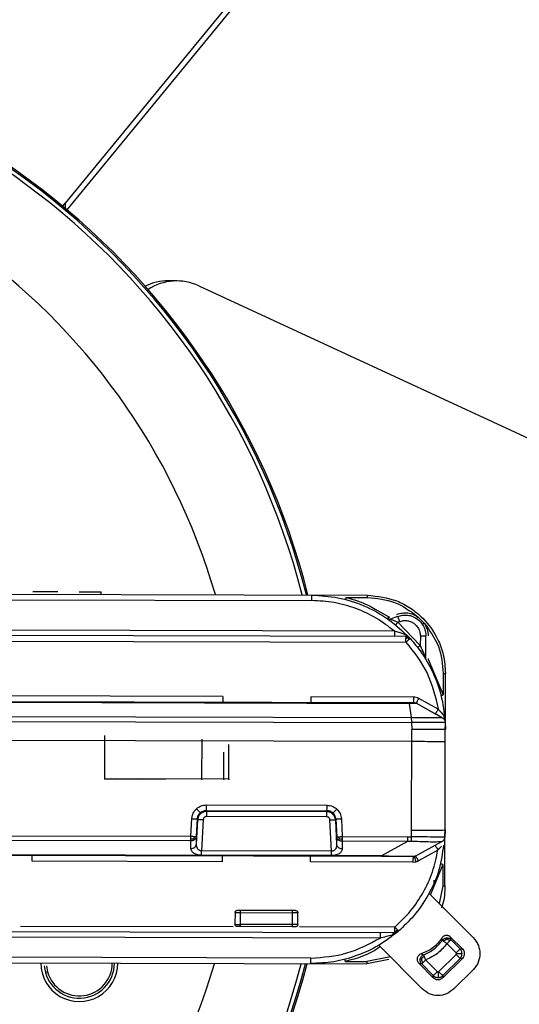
# Model space of a CAD drawing. Header units: millimetres. Extents: x -186 to 167, y -329 to -95.
# Tile 6 of 9: x -47 to -2, y -232 to -144. Entities that reach past the tile are written whole.
import ezdxf

# ---------------------------------------------------------------- set-up
doc = ezdxf.new("R2010")
doc.units = ezdxf.units.MM
doc.header["$PDSIZE"] = -1

msp = doc.modelspace()

# ---------------------------------------------------------------- linework, layer by layer
at = {"color": 7, "linetype": 'Continuous', "lineweight": 25}
for p, q in [((-15.606, -127.357), (-42.71, -160.386)), ((-15.608, -128.135), (-42.558, -160.976)), ((-42.943, -160.654), (-42.71, -160.386)), ((-42.71, -160.386), (-42.711, -160.848)), ((-32.697, -167.344), (-33.474, -167.342)), ((-30.731, -167.789), (1.936, -182.897)), ((-85.321, -195.327), (-15.615, -195.499)), ((-43.384, -195.19), (-45.631, -195.184)), ((-39.485, -195.45), (-39.484, -195.2)), ((-17.544, -195.69), (-15.616, -195.695)), ((-85.322, -195.822), (-20.617, -195.982)), ((-14.936, -196.754), (-13.724, -197.443)), ((-12.926, -197.394), (-13.56, -197.637)), ((-11.098, -197.428), (-10.531, -197.999)), ((-12.909, -197.923), (-12.747, -197.861)), ((-10.888, -199.997), (-12.909, -197.923)), ((-12.174, -199.207), (-97.159, -198.997)), ((-13.209, -198.709), (-95.627, -198.506)), ((-10.886, -199.143), (-10.888, -199.997)), ((-10.391, -201.168), (-10.386, -199.144)), ((-85.331, -199.522), (-12.175, -199.703)), ((-10.177, -201.224), (-8.837, -204.42)), ((-8.833, -202.512), (-8.837, -204.42)), ((-8.68, -221.516), (-8.633, -202.516)), ((-28.578, -204.571), (-92.811, -204.412)), ((-97.154, -204.897), (-11.908, -205.108)), ((-11.509, -204.613), (-20.698, -204.59)), ((-11.89, -205.179), (-11.709, -206.462)), ((-8.918, -206.469), (-11.269, -205.171)), ((-9.525, -206.134), (-11.269, -205.171)), ((-11.269, -205.171), (-11.269, -205.171)), ((-9.284, -205.7), (-11.028, -204.737)), ((-85.348, -206.281), (-11.709, -206.462)), ((-85.349, -206.71), (-11.665, -206.892)), ((-11.665, -206.892), (-11.645, -207.508)), ((-8.918, -206.469), (-8.918, -206.469)), ((-8.66, -206.881), (-8.645, -207.516)), ((-11.667, -216.535), (-11.645, -207.508)), ((-11.647, -208.608), (-85.353, -208.426)), ((-30.074, -214.768), (-19.253, -214.795)), ((-30.044, -214.855), (-30.074, -214.768)), ((-30.072, -214.274), (-19.252, -214.301)), ((-19.284, -214.882), (-30.044, -214.855)), ((-19.284, -214.882), (-19.253, -214.795)), ((-31.456, -217.079), (-31.37, -215.505)), ((-30.957, -217.102), (-30.872, -215.528)), ((-30.955, -217.776), (-30.843, -215.612)), ((-30.843, -215.612), (-30.872, -215.528)), ((-30.344, -215.596), (-30.489, -218.402)), ((-19.285, -215.336), (-30.045, -215.31)), ((-18.855, -218.431), (-18.987, -215.624)), ((-18.459, -215.559), (-18.488, -215.642)), ((-18.488, -215.642), (-18.387, -217.807)), ((-18.459, -215.559), (-18.381, -217.133)), ((-17.96, -215.538), (-17.882, -217.112)), ((-11.688, -217.121), (-11.667, -216.535)), ((-8.667, -216.516), (-8.686, -217.149)), ((-31.457, -217.504), (-85.375, -217.37)), ((-85.374, -216.946), (-31.456, -217.079)), ((-31.455, -218.178), (-31.457, -217.504)), ((-30.955, -217.776), (-30.957, -217.102)), ((-18.381, -217.133), (-18.387, -217.807)), ((-17.883, -217.537), (-17.889, -218.212)), ((-12.024, -217.552), (-17.883, -217.537)), ((-17.882, -217.112), (-12.023, -217.127)), ((-12.024, -217.552), (-14.37, -218.831)), ((-11.673, -217.553), (-12.024, -217.552)), ((-12.023, -217.127), (-11.688, -217.121)), ((-11.303, -218.848), (-8.945, -217.562)), ((-8.945, -217.562), (-8.951, -217.563)), ((-8.686, -217.149), (-8.686, -217.15)), ((-14.37, -218.831), (-85.378, -218.656)), ((-18.855, -218.431), (-30.489, -218.402)), ((-9.315, -218.328), (-11.064, -219.282)), ((-14.37, -218.902), (-97.188, -218.697)), ((-28.615, -219.362), (-45.675, -219.32)), ((-18.856, -218.817), (-30.49, -218.788)), ((-11.545, -219.404), (-20.735, -219.382)), ((-11.545, -219.404), (-11.298, -219.374)), ((-11.298, -219.374), (-11.064, -219.282)), ((-8.875, -219.61), (-9.988, -222.305)), ((-8.875, -219.61), (-8.88, -221.519)), ((-9.678, -221.022), (-9.68, -221.531)), ((-10.124, -222.168), (-6.128, -226.184)), ((-8.88, -221.519), (-9.198, -223.099)), ((-27.499, -223.919), (-27.502, -224.974)), ((-27.002, -224.975), (-26.999, -223.921)), ((-22.373, -223.732), (-26.999, -223.721)), ((-26.999, -223.921), (-22.373, -223.932)), ((-22.373, -223.932), (-22.376, -224.986)), ((-21.876, -224.988), (-21.873, -223.933)), ((-95.848, -225.501), (-13.169, -225.705)), ((-46.726, -225.126), (-27.652, -225.173)), ((-22.376, -224.986), (-27.002, -224.975)), ((-22.376, -225.186), (-27.002, -225.175)), ((-13.168, -225.209), (-21.726, -225.188)), ((-13.169, -225.56), (-13.022, -225.604)), ((-12.995, -225.674), (-13.169, -225.705)), ((-13.022, -225.604), (-12.938, -225.475)), ((-12.842, -225.584), (-12.995, -225.674)), ((-14.5, -226.197), (-93.939, -226.001)), ((-8.919, -226.402), (-8.953, -226.195)), ((-7.12, -227.171), (-8.177, -226.11)), ((-8.154, -226.336), (-8.177, -226.11)), ((-8.154, -226.336), (-7.324, -227.171)), ((-10.718, -230.751), (-14.609, -226.841)), ((-7.678, -227.523), (-8.509, -226.688)), ((-7.324, -227.171), (-7.12, -227.171)), ((-85.402, -228.326), (-15.697, -228.498)), ((-20.696, -227.99), (-85.401, -227.831)), ((-17.625, -228.297), (-15.696, -228.302)), ((-13.706, -228.119), (-15.697, -228.498)), ((-13.57, -227.884), (-15.696, -228.302)), ((-10.823, -227.622), (-10.586, -227.693)), ((-10.412, -228.162), (-9.371, -229.208)), ((-9.229, -229.208), (-7.678, -227.665)), ((-7.326, -228.019), (-8.877, -229.562)), ((-8.877, -229.766), (-7.122, -228.02)), ((-7.122, -228.02), (-7.326, -228.019)), ((-44.296, -229.225), (-44.489, -229.278)), ((-44.394, -228.672), (-44.296, -229.225)), ((-11.03, -228.452), (-9.725, -229.764)), ((-11.03, -228.452), (-10.766, -228.514)), ((-9.725, -229.56), (-10.766, -228.514)), ((-7.89, -230.758), (-6.135, -229.012)), ((-9.725, -229.764), (-9.725, -229.56)), ((-8.877, -229.562), (-8.877, -229.766))]:
    msp.add_line(p, q, dxfattribs=at)
at = {"color": 7, "linetype": 'Continuous'}
for p, q in [((-39.171, -211.94), (-39.161, -208.073)), ((-30.463, -211.962), (-30.454, -208.389)), ((-28.063, -211.968), (-28.055, -208.871)), ((-28.513, -211.967), (-28.507, -209.547)), ((-39.171, -211.94), (-33.701, -211.954)), ((-30.463, -211.962), (-38.198, -211.943)), ((-28.513, -211.967), (-36.248, -211.948)), ((-28.063, -211.968), (-35.798, -211.949))]:
    msp.add_line(p, q, dxfattribs=at)
at = {"color": 7, "linetype": 'Continuous', "lineweight": 25, "flags": 128}
msp.add_lwpolyline([(-85.345, -204.998), (-48.623, -205.088), (-11.89, -205.179)], dxfattribs=at)
at = {"color": 7, "linetype": 'Continuous', "lineweight": 25}
for centre, radius, start, end in [((-85.413, -211.826), 66.5, 14.25271, 171.20989), ((-85.413, -211.826), 66.367, 14.2712, 171.19244), ((-85.413, -211.826), 65.997, 14.36443, 171.14349), ((-85.413, -211.826), 58.5, 16.26381, 170.01611), ((-33.454, -172.1), 4.758, 90.24462, 116.1231), ((-32.715, -172.06), 4.709, 65.08466, 123.1987), ((-85.413, -211.826), 66.5, 188.50731, 345.47883), ((-85.413, -211.826), 66.367, 188.52475, 345.4352), ((-85.413, -211.826), 65.997, 188.5737, 345.35533), ((-85.413, -211.826), 58.5, 189.70109, 343.42682), ((-41.454, -228.435), 3.45, 179.8586, 359.8586), ((-41.454, -228.435), 3.15, 184.34244, 359.8586), ((-41.454, -228.435), 2.95, 195.52929, 0.09044)]:
    msp.add_arc(centre, radius, start, end, dxfattribs=at)
for points, knots in [([(-41.456, -195.195), (-41.375, -195.195), (-41.2, -195.195), (-40.78, -195.196), (-40.357, -195.197), (-40.007, -195.198), (-39.771, -195.199), (-39.592, -195.199), (-39.492, -195.2), (-39.492, -195.2), (-39.492, -195.2)], [0, 0, 0, 0, 0.142355, 0.307134, 0.512406, 0.620572, 0.721269, 0.82196, 0.920534, 1, 1, 1, 1]), ([(-20.615, -195.486), (-19.828, -195.533), (-18.227, -195.628), (-15.891, -196.387), (-13.66, -197.587), (-12.431, -198.769), (-11.807, -199.369)], [0, 0, 0, 0, 0.238613, 0.484819, 0.738615, 1, 1, 1, 1]), ([(-17.544, -195.69), (-17.551, -195.714), (-17.56, -195.751), (-17.572, -195.796), (-17.58, -195.826), (-17.587, -195.85), (-17.593, -195.874), (-17.594, -195.878), (-17.595, -195.88)], [0, 0, 0, 0, 0.239689, 0.36851, 0.5, 0.631491, 0.760311, 1, 1, 1, 1]), ([(-17.544, -195.69), (-16.862, -195.886), (-15.95, -196.148), (-15.14, -196.632), (-14.936, -196.754)], [0, 0, 0, 0, 0.748097, 1, 1, 1, 1]), ([(-15.616, -195.695), (-14.783, -195.776), (-13.118, -195.938), (-11.771, -196.931), (-11.098, -197.428)], [0, 0, 0, 0, 0.500077, 1, 1, 1, 1]), ([(-15.615, -195.499), (-14.723, -195.597), (-13.364, -195.746), (-11.74, -196.628), (-10.409, -197.708), (-9.39, -199.156), (-8.743, -200.884), (-8.671, -201.948), (-8.633, -202.516)], [0, 0, 0, 0, 0.242518, 0.369466, 0.499837, 0.709699, 0.844899, 1, 1, 1, 1]), ([(-13.209, -198.709), (-13.743, -198.301), (-14.812, -197.483), (-16.654, -196.642), (-18.602, -196.088), (-19.945, -196.017), (-20.617, -195.982)], [0, 0, 0, 0, 0.250029, 0.50008, 0.75002, 1, 1, 1, 1]), ([(-13.724, -197.443), (-13.738, -197.463), (-13.76, -197.495), (-13.786, -197.532), (-13.804, -197.558), (-13.819, -197.579), (-13.833, -197.599), (-13.836, -197.602), (-13.837, -197.604)], [0, 0, 0, 0, 0.239656, 0.368487, 0.499998, 0.631509, 0.760343, 1, 1, 1, 1]), ([(-13.724, -197.443), (-13.717, -197.447), (-13.703, -197.455), (-13.679, -197.46), (-13.655, -197.461), (-13.639, -197.456), (-13.631, -197.454)], [0, 0, 0, 0, 0.246181, 0.499918, 0.751055, 1, 1, 1, 1]), ([(-12.997, -197.211), (-12.837, -197.162), (-12.519, -197.065), (-12.019, -197.07), (-11.53, -197.178), (-11.243, -197.344), (-11.098, -197.428)], [0, 0, 0, 0, 0.252452, 0.49999, 0.748484, 1, 1, 1, 1]), ([(-11.21, -197.59), (-11.208, -197.588), (-11.206, -197.585), (-11.192, -197.565), (-11.177, -197.544), (-11.159, -197.518), (-11.133, -197.48), (-11.112, -197.448), (-11.098, -197.428)], [0, 0, 0, 0, 0.2396672, 0.3684987, 0.5000058, 0.6315114, 0.7603391, 1, 1, 1, 1]), ([(-13.56, -197.637), (-13.556, -197.638), (-13.55, -197.641), (-13.499, -197.661), (-13.427, -197.69), (-13.321, -197.734), (-13.147, -197.808), (-13, -197.88), (-12.909, -197.923)], [0, 0, 0, 0, 0.114405, 0.23775, 0.3529, 0.486093, 0.686044, 1, 1, 1, 1]), ([(-12.909, -197.923), (-12.933, -197.953), (-12.97, -197.998), (-13.014, -198.052), (-13.044, -198.089), (-13.068, -198.119), (-13.092, -198.148), (-13.096, -198.153), (-13.098, -198.156)], [0, 0, 0, 0, 0.2394568, 0.3683607, 0.5, 0.6316393, 0.7605432, 1, 1, 1, 1]), ([(-12.747, -197.861), (-12.647, -197.83), (-12.449, -197.768), (-12.12, -197.764), (-11.786, -197.835), (-11.471, -198), (-11.204, -198.236), (-11.019, -198.523), (-10.905, -198.832), (-10.892, -199.039), (-10.886, -199.143)], [0, 0, 0, 0, 0.1171828, 0.2344636, 0.3671285, 0.4999971, 0.6326623, 0.7655312, 0.8827167, 1, 1, 1, 1]), ([(-10.531, -197.999), (-10.552, -198.013), (-10.584, -198.034), (-10.623, -198.059), (-10.65, -198.076), (-10.671, -198.09), (-10.692, -198.103), (-10.696, -198.105), (-10.698, -198.106)], [0, 0, 0, 0, 0.239591, 0.368447, 0.500001, 0.631555, 0.76041, 1, 1, 1, 1]), ([(-10.531, -197.999), (-10.431, -198.178), (-10.231, -198.535), (-10.201, -198.944), (-10.186, -199.148)], [0, 0, 0, 0, 0.4999948, 1, 1, 1, 1]), ([(-10.531, -197.999), (-10.042, -198.673), (-9.062, -200.022), (-8.909, -201.682), (-8.833, -202.512)], [0, 0, 0, 0, 0.499922, 1, 1, 1, 1]), ([(-12.415, -198.961), (-12.541, -198.92), (-12.799, -198.838), (-13.071, -198.753), (-13.209, -198.709)], [0, 0, 0, 0, 0.489908, 1, 1, 1, 1]), ([(-11.807, -199.369), (-11.894, -199.282), (-12.069, -199.109), (-12.299, -199.01), (-12.415, -198.961)], [0, 0, 0, 0, 0.49927, 1, 1, 1, 1]), ([(-11.974, -199.25), (-11.975, -199.252), (-11.979, -199.258), (-11.997, -199.298), (-12.006, -199.318)], [0, 0, 0, 0, 0.499442, 1, 1, 1, 1]), ([(-12.175, -199.352), (-12.145, -199.343), (-12.086, -199.325), (-12.033, -199.32), (-12.006, -199.318)], [0, 0, 0, 0, 0.501435, 1, 1, 1, 1]), ([(-11.916, -199.465), (-11.935, -199.483), (-11.972, -199.517), (-12.039, -199.577), (-12.107, -199.64), (-12.153, -199.682), (-12.175, -199.703)], [0, 0, 0, 0, 0.262612, 0.519814, 0.766834, 1, 1, 1, 1]), ([(-12.175, -199.703), (-11.471, -200.596), (-10.064, -202.381), (-9.544, -204.594), (-9.284, -205.7)], [0, 0, 0, 0, 0.500356, 1, 1, 1, 1]), ([(-12.006, -199.318), (-11.99, -199.338), (-11.956, -199.38), (-11.93, -199.437), (-11.916, -199.465)], [0, 0, 0, 0, 0.484966, 1, 1, 1, 1]), ([(-11.916, -199.465), (-11.899, -199.45), (-11.866, -199.42), (-11.832, -199.39), (-11.811, -199.372), (-11.808, -199.37), (-11.807, -199.369)], [0, 0, 0, 0, 0.262617, 0.51982, 0.766839, 1, 1, 1, 1]), ([(-11.807, -199.369), (-11.452, -199.788), (-10.679, -200.7), (-9.723, -202.39), (-8.926, -204.478), (-8.752, -206.049), (-8.66, -206.881)], [0, 0, 0, 0, 0.198388, 0.431207, 0.698423, 1, 1, 1, 1]), ([(-10.888, -199.997), (-10.918, -200.02), (-10.964, -200.055), (-11.02, -200.097), (-11.058, -200.127), (-11.088, -200.15), (-11.118, -200.173), (-11.123, -200.177), (-11.126, -200.179)], [0, 0, 0, 0, 0.239457, 0.368361, 0.5, 0.631639, 0.760543, 1, 1, 1, 1]), ([(-10.391, -201.168), (-10.392, -201.166), (-10.394, -201.161), (-10.415, -201.104), (-10.476, -200.945), (-10.617, -200.592), (-10.763, -200.262), (-10.869, -200.037), (-10.884, -200.006), (-10.888, -199.997), (-10.888, -199.997)], [0, 0, 0, 0, 0.045333, 0.09675, 0.230161, 0.482476, 0.929981, 0.979978, 0.997805, 1, 1, 1, 1]), ([(-10.191, -201.172), (-10.191, -201.181), (-10.189, -201.2), (-10.181, -201.216), (-10.177, -201.224)], [0, 0, 0, 0, 0.500004, 1, 1, 1, 1]), ([(-9.031, -204.467), (-9.028, -204.467), (-9.024, -204.467), (-9, -204.461), (-8.975, -204.455), (-8.944, -204.448), (-8.899, -204.436), (-8.862, -204.427), (-8.837, -204.42)], [0, 0, 0, 0, 0.239518, 0.3684, 0.5, 0.6316, 0.760482, 1, 1, 1, 1]), ([(-11.908, -205.108), (-11.906, -205.111), (-11.901, -205.117), (-11.894, -205.158), (-11.89, -205.179)], [0, 0, 0, 0, 0.49991, 1, 1, 1, 1]), ([(-11.908, -205.108), (-11.857, -205.108), (-11.756, -205.108), (-11.647, -205.108), (-11.578, -205.109), (-11.54, -205.109), (-11.514, -205.109), (-11.511, -205.109), (-11.51, -205.109)], [0, 0, 0, 0, 0.262401, 0.51431, 0.636976, 0.759486, 0.879885, 1, 1, 1, 1]), ([(-11.89, -205.179), (-11.815, -205.178), (-11.662, -205.175), (-11.458, -205.173), (-11.334, -205.172), (-11.278, -205.171), (-11.272, -205.171), (-11.269, -205.171)], [0, 0, 0, 0, 0.239766, 0.485032, 0.738538, 0.868845, 1, 1, 1, 1]), ([(-11.51, -205.109), (-11.468, -205.111), (-11.384, -205.117), (-11.307, -205.153), (-11.269, -205.171)], [0, 0, 0, 0, 0.5, 1, 1, 1, 1]), ([(-11.028, -204.737), (-11.104, -204.701), (-11.256, -204.629), (-11.425, -204.618), (-11.509, -204.613)], [0, 0, 0, 0, 0.500113, 1, 1, 1, 1]), ([(-11.028, -204.737), (-11.058, -204.792), (-11.105, -204.876), (-11.161, -204.977), (-11.199, -205.047), (-11.23, -205.103), (-11.261, -205.157), (-11.266, -205.165), (-11.269, -205.171)], [0, 0, 0, 0, 0.2395623, 0.3684284, 0.5, 0.6315717, 0.7604377, 1, 1, 1, 1]), ([(-9.525, -206.134), (-9.522, -206.128), (-9.517, -206.119), (-9.486, -206.065), (-9.455, -206.009), (-9.417, -205.94), (-9.361, -205.839), (-9.314, -205.755), (-9.284, -205.7)], [0, 0, 0, 0, 0.23957, 0.368441, 0.500015, 0.631584, 0.760446, 1, 1, 1, 1]), ([(-8.918, -206.469), (-9.016, -206.415), (-9.209, -206.308), (-9.421, -206.191), (-9.525, -206.134)], [0, 0, 0, 0, 0.506246, 1, 1, 1, 1]), ([(-9.284, -205.7), (-9.227, -205.764), (-9.114, -205.89), (-9.006, -206.009), (-8.952, -206.068)], [0, 0, 0, 0, 0.506385, 1, 1, 1, 1]), ([(-8.952, -206.068), (-8.907, -206.128), (-8.817, -206.248), (-8.727, -206.459), (-8.706, -206.609), (-8.696, -206.688)], [0, 0, 0, 0, 0.3241145, 0.6477843, 1, 1, 1, 1]), ([(-11.709, -206.462), (-11.707, -206.487), (-11.705, -206.537), (-11.687, -206.642), (-11.669, -206.763), (-11.666, -206.849), (-11.665, -206.892)], [0, 0, 0, 0, 0.245391, 0.499958, 0.754562, 1, 1, 1, 1]), ([(-8.918, -206.469), (-8.96, -206.469), (-9.043, -206.469), (-9.68, -206.469), (-10.441, -206.469), (-11.144, -206.466), (-11.517, -206.464), (-11.709, -206.462)], [0, 0, 0, 0, 0.247663, 0.495355, 0.74313, 0.867654, 1, 1, 1, 1]), ([(-8.66, -206.881), (-8.706, -206.881), (-8.797, -206.882), (-9.498, -206.885), (-10.492, -206.89), (-11.276, -206.891), (-11.665, -206.892)], [0, 0, 0, 0, 0.250992, 0.501924, 0.752788, 1, 1, 1, 1]), ([(-8.918, -206.469), (-8.883, -206.491), (-8.812, -206.538), (-8.731, -206.639), (-8.676, -206.755), (-8.665, -206.84), (-8.66, -206.881)], [0, 0, 0, 0, 0.245923, 0.5, 0.754077, 1, 1, 1, 1]), ([(-31.37, -215.505), (-31.344, -215.337), (-31.292, -214.999), (-31.065, -214.744), (-30.951, -214.616)], [0, 0, 0, 0, 0.499473, 1, 1, 1, 1]), ([(-30.951, -214.616), (-30.821, -214.517), (-30.56, -214.321), (-30.235, -214.29), (-30.072, -214.274)], [0, 0, 0, 0, 0.4998194, 1, 1, 1, 1]), ([(-30.951, -214.616), (-30.911, -214.659), (-30.828, -214.75), (-30.718, -214.868), (-30.639, -214.954), (-30.622, -214.97), (-30.614, -214.978)], [0, 0, 0, 0, 0.241248, 0.5, 0.758752, 1, 1, 1, 1]), ([(-30.872, -215.528), (-30.865, -215.471), (-30.852, -215.361), (-30.778, -215.164), (-30.678, -215.051), (-30.614, -214.978)], [0, 0, 0, 0, 0.277804, 0.537328, 1, 1, 1, 1]), ([(-30.044, -214.855), (-30.144, -214.866), (-30.346, -214.888), (-30.6, -215.056), (-30.748, -215.256), (-30.823, -215.445), (-30.836, -215.555), (-30.843, -215.612)], [0, 0, 0, 0, 0.246817, 0.500484, 0.726699, 0.85757, 1, 1, 1, 1]), ([(-30.614, -214.978), (-30.534, -214.917), (-30.374, -214.796), (-30.173, -214.777), (-30.074, -214.768)], [0, 0, 0, 0, 0.502226, 1, 1, 1, 1]), ([(-18.488, -215.642), (-18.495, -215.585), (-18.507, -215.475), (-18.581, -215.286), (-18.729, -215.085), (-18.981, -214.916), (-19.184, -214.893), (-19.284, -214.882)], [0, 0, 0, 0, 0.142427, 0.273297, 0.499516, 0.753165, 1, 1, 1, 1]), ([(-18.713, -215.008), (-18.794, -214.946), (-18.953, -214.824), (-19.154, -214.805), (-19.253, -214.795)], [0, 0, 0, 0, 0.502527, 1, 1, 1, 1]), ([(-19.252, -214.301), (-19.089, -214.317), (-18.764, -214.35), (-18.505, -214.548), (-18.375, -214.647)], [0, 0, 0, 0, 0.500206, 1, 1, 1, 1]), ([(-18.713, -215.008), (-18.706, -215), (-18.689, -214.983), (-18.609, -214.898), (-18.499, -214.781), (-18.415, -214.69), (-18.375, -214.647)], [0, 0, 0, 0, 0.241248, 0.5, 0.758752, 1, 1, 1, 1]), ([(-18.459, -215.559), (-18.465, -215.502), (-18.478, -215.391), (-18.551, -215.194), (-18.65, -215.081), (-18.713, -215.008)], [0, 0, 0, 0, 0.278007, 0.537598, 1, 1, 1, 1]), ([(-18.375, -214.647), (-18.262, -214.775), (-18.036, -215.032), (-17.985, -215.369), (-17.96, -215.538)], [0, 0, 0, 0, 0.500526, 1, 1, 1, 1]), ([(-30.045, -215.31), (-30.083, -215.313), (-30.159, -215.321), (-30.256, -215.388), (-30.325, -215.482), (-30.338, -215.558), (-30.344, -215.596)], [0, 0, 0, 0, 0.247907, 0.4994045, 0.7493545, 1, 1, 1, 1]), ([(-18.987, -215.624), (-18.993, -215.586), (-19.004, -215.51), (-19.074, -215.416), (-19.17, -215.349), (-19.246, -215.341), (-19.285, -215.336)], [0, 0, 0, 0, 0.2497317, 0.5010561, 0.7486834, 1, 1, 1, 1]), ([(-31.457, -217.323), (-31.41, -217.323), (-31.319, -217.322), (-31.238, -217.302), (-31.198, -217.292)], [0, 0, 0, 0, 0.510837, 1, 1, 1, 1]), ([(-31.198, -217.292), (-31.18, -217.263), (-31.141, -217.201), (-31.12, -217.132), (-31.11, -217.096)], [0, 0, 0, 0, 0.4847408, 1, 1, 1, 1]), ([(-31.115, -217.387), (-31.125, -217.374), (-31.143, -217.349), (-31.18, -217.311), (-31.198, -217.292)], [0, 0, 0, 0, 0.514816, 1, 1, 1, 1]), ([(-30.489, -218.402), (-30.527, -218.4), (-30.607, -218.397), (-30.709, -218.347), (-30.794, -218.276), (-30.88, -218.159), (-30.946, -217.989), (-30.952, -217.848), (-30.955, -217.776)], [0, 0, 0, 0, 0.108966, 0.227181, 0.340126, 0.47277, 0.732796, 1, 1, 1, 1]), ([(-18.229, -217.128), (-18.218, -217.164), (-18.198, -217.233), (-18.159, -217.295), (-18.141, -217.325)], [0, 0, 0, 0, 0.515259, 1, 1, 1, 1]), ([(-18.141, -217.325), (-18.159, -217.343), (-18.196, -217.381), (-18.215, -217.406), (-18.225, -217.419)], [0, 0, 0, 0, 0.485184, 1, 1, 1, 1]), ([(-17.882, -217.356), (-17.929, -217.356), (-18.021, -217.354), (-18.101, -217.334), (-18.141, -217.325)], [0, 0, 0, 0, 0.510837, 1, 1, 1, 1]), ([(-8.686, -217.149), (-8.731, -217.151), (-8.822, -217.156), (-9.516, -217.173), (-10.505, -217.13), (-11.292, -217.124), (-11.688, -217.121)], [0, 0, 0, 0, 0.250786, 0.499519, 0.748509, 1, 1, 1, 1]), ([(-11.673, -217.553), (-11.674, -217.53), (-11.675, -217.481), (-11.679, -217.375), (-11.683, -217.252), (-11.686, -217.164), (-11.688, -217.121)], [0, 0, 0, 0, 0.245606, 0.5, 0.754394, 1, 1, 1, 1]), ([(-8.951, -217.563), (-9.005, -217.572), (-9.112, -217.589), (-9.747, -217.614), (-10.623, -217.571), (-11.324, -217.559), (-11.673, -217.553)], [0, 0, 0, 0, 0.249109, 0.500458, 0.751531, 1, 1, 1, 1]), ([(-8.951, -217.563), (-8.915, -217.541), (-8.842, -217.495), (-8.76, -217.394), (-8.702, -217.276), (-8.691, -217.191), (-8.686, -217.149)], [0, 0, 0, 0, 0.245819, 0.5, 0.754181, 1, 1, 1, 1]), ([(-30.49, -218.788), (-30.566, -218.785), (-30.72, -218.778), (-30.926, -218.728), (-31.101, -218.657), (-31.278, -218.546), (-31.424, -218.383), (-31.445, -218.246), (-31.455, -218.178)], [0, 0, 0, 0, 0.134704, 0.272281, 0.396354, 0.526418, 0.766259, 1, 1, 1, 1]), ([(-17.889, -218.212), (-17.899, -218.279), (-17.92, -218.416), (-18.067, -218.577), (-18.243, -218.688), (-18.418, -218.758), (-18.625, -218.808), (-18.78, -218.814), (-18.856, -218.817)], [0, 0, 0, 0, 0.233263, 0.472539, 0.601993, 0.726693, 0.864497, 1, 1, 1, 1]), ([(-18.387, -217.807), (-18.39, -217.879), (-18.396, -218.019), (-18.463, -218.189), (-18.55, -218.305), (-18.634, -218.376), (-18.737, -218.426), (-18.817, -218.429), (-18.855, -218.431)], [0, 0, 0, 0, 0.26667, 0.526161, 0.658858, 0.771925, 0.890625, 1, 1, 1, 1]), ([(-13.168, -225.209), (-12.681, -224.746), (-11.708, -223.82), (-10.589, -222.134), (-9.737, -220.3), (-9.456, -218.985), (-9.315, -218.328)], [0, 0, 0, 0, 0.250008, 0.499925, 0.749957, 1, 1, 1, 1]), ([(-8.815, -217.874), (-8.91, -218.596), (-9.119, -220.173), (-10.105, -222.32), (-11.367, -224.192), (-12.377, -225.145), (-12.842, -225.584)], [0, 0, 0, 0, 0.24413, 0.533458, 0.785431, 1, 1, 1, 1]), ([(-9.315, -218.328), (-9.258, -218.265), (-9.145, -218.14), (-9.036, -218.021), (-8.982, -217.962)], [0, 0, 0, 0, 0.506366, 1, 1, 1, 1]), ([(-14.37, -218.831), (-13.945, -218.841), (-13.157, -218.86), (-12.285, -218.871), (-11.802, -218.872), (-11.419, -218.867), (-11.35, -218.855), (-11.303, -218.848)], [0, 0, 0, 0, 0.2692277, 0.4988786, 0.6147691, 0.7341958, 1, 1, 1, 1]), ([(-11.544, -218.909), (-11.569, -218.909), (-11.608, -218.908), (-11.934, -218.908), (-12.29, -218.907), (-12.744, -218.906), (-13.435, -218.904), (-13.998, -218.903), (-14.37, -218.902)], [0, 0, 0, 0, 0.250328, 0.376731, 0.498928, 0.619294, 0.748282, 1, 1, 1, 1]), ([(-11.42, -218.893), (-11.418, -218.9), (-11.416, -218.91), (-11.4, -218.969), (-11.385, -219.031), (-11.365, -219.108), (-11.337, -219.22), (-11.313, -219.313), (-11.298, -219.374)], [0, 0, 0, 0, 0.239572, 0.368441, 0.500013, 0.631583, 0.760447, 1, 1, 1, 1]), ([(-8.875, -219.61), (-8.899, -219.604), (-8.937, -219.594), (-8.981, -219.582), (-9.012, -219.575), (-9.037, -219.569), (-9.061, -219.563), (-9.066, -219.563), (-9.068, -219.562)], [0, 0, 0, 0, 0.239518, 0.3684, 0.5, 0.6316, 0.760482, 1, 1, 1, 1]), ([(-8.68, -221.516), (-8.697, -222.091), (-8.719, -222.777), (-8.964, -223.408), (-9.004, -223.511)], [0, 0, 0, 0, 0.837735, 1, 1, 1, 1]), ([(-26.999, -223.721), (-27.038, -223.72), (-27.117, -223.72), (-27.2, -223.72), (-27.251, -223.72), (-27.288, -223.72), (-27.295, -223.72), (-27.299, -223.72)], [0, 0, 0, 0, 0.249018, 0.499645, 0.628514, 0.760387, 1, 1, 1, 1]), ([(-22.073, -223.733), (-22.077, -223.733), (-22.085, -223.733), (-22.145, -223.733), (-22.206, -223.732), (-22.276, -223.732), (-22.335, -223.732), (-22.373, -223.732)], [0, 0, 0, 0, 0.2490182, 0.4996445, 0.6285137, 0.7603868, 1, 1, 1, 1]), ([(-27.002, -225.175), (-27.041, -225.175), (-27.12, -225.175), (-27.204, -225.174), (-27.254, -225.174), (-27.292, -225.174), (-27.298, -225.174), (-27.302, -225.174)], [0, 0, 0, 0, 0.248289, 0.4995892, 0.6270295, 0.7603564, 1, 1, 1, 1]), ([(-22.076, -225.187), (-22.08, -225.187), (-22.089, -225.187), (-22.148, -225.187), (-22.21, -225.187), (-22.28, -225.187), (-22.338, -225.186), (-22.376, -225.186)], [0, 0, 0, 0, 0.248289, 0.499589, 0.627029, 0.760356, 1, 1, 1, 1]), ([(-12.842, -225.584), (-13.426, -226.035), (-14.582, -226.927), (-16.564, -227.822), (-18.613, -228.388), (-20.008, -228.454), (-20.697, -228.486)], [0, 0, 0, 0, 0.258344, 0.511125, 0.758344, 1, 1, 1, 1]), ([(-13.406, -225.897), (-13.303, -225.86), (-13.097, -225.785), (-12.927, -225.651), (-12.842, -225.584)], [0, 0, 0, 0, 0.500647, 1, 1, 1, 1]), ([(-13.169, -225.705), (-13.192, -225.707), (-13.237, -225.712), (-13.302, -225.752), (-13.36, -225.812), (-13.391, -225.869), (-13.406, -225.897)], [0, 0, 0, 0, 0.246736, 0.5, 0.753264, 1, 1, 1, 1]), ([(-12.938, -225.475), (-12.955, -225.456), (-12.988, -225.417), (-13.047, -225.35), (-13.108, -225.28), (-13.148, -225.232), (-13.168, -225.209)], [0, 0, 0, 0, 0.262604, 0.519801, 0.766823, 1, 1, 1, 1]), ([(-12.995, -225.674), (-12.996, -225.671), (-12.999, -225.665), (-13.015, -225.625), (-13.022, -225.604)], [0, 0, 0, 0, 0.4994467, 1, 1, 1, 1]), ([(-12.842, -225.584), (-12.843, -225.583), (-12.846, -225.58), (-12.864, -225.56), (-12.894, -225.526), (-12.923, -225.492), (-12.938, -225.475)], [0, 0, 0, 0, 0.233176, 0.480197, 0.737395, 1, 1, 1, 1]), ([(-20.696, -227.99), (-19.599, -227.913), (-17.405, -227.759), (-15.469, -226.718), (-14.5, -226.197)], [0, 0, 0, 0, 0.499985, 1, 1, 1, 1]), ([(-14.5, -226.197), (-14.309, -226.146), (-13.935, -226.046), (-13.579, -225.946), (-13.406, -225.897)], [0, 0, 0, 0, 0.511753, 1, 1, 1, 1]), ([(-8.177, -226.11), (-8.206, -226.083), (-8.266, -226.031), (-8.373, -225.984), (-8.48, -225.961), (-8.585, -225.962), (-8.689, -225.984), (-8.789, -226.03), (-8.882, -226.098), (-8.93, -226.162), (-8.953, -226.195)], [0, 0, 0, 0, 0.132966, 0.266242, 0.382818, 0.499991, 0.616541, 0.733715, 0.86671, 1, 1, 1, 1]), ([(-8.919, -226.402), (-8.898, -226.376), (-8.855, -226.322), (-8.769, -226.257), (-8.666, -226.208), (-8.59, -226.197), (-8.552, -226.191)], [0, 0, 0, 0, 0.228972, 0.475064, 0.734051, 1, 1, 1, 1]), ([(-8.919, -226.402), (-8.917, -226.404), (-8.913, -226.406), (-8.888, -226.424), (-8.85, -226.45), (-8.814, -226.475), (-8.796, -226.488)], [0, 0, 0, 0, 0.25, 0.5, 0.75, 1, 1, 1, 1]), ([(-8.796, -226.488), (-8.76, -226.447), (-8.686, -226.364), (-8.591, -226.319), (-8.543, -226.296)], [0, 0, 0, 0, 0.492075, 1, 1, 1, 1]), ([(-8.796, -226.488), (-8.776, -226.502), (-8.736, -226.53), (-8.665, -226.579), (-8.588, -226.633), (-8.535, -226.67), (-8.509, -226.688)], [0, 0, 0, 0, 0.25, 0.5, 0.7500002, 1, 1, 1, 1]), ([(-8.552, -226.191), (-8.513, -226.19), (-8.436, -226.188), (-8.327, -226.219), (-8.231, -226.267), (-8.179, -226.314), (-8.154, -226.336)], [0, 0, 0, 0, 0.265956, 0.524944, 0.771033, 1, 1, 1, 1]), ([(-8.543, -226.296), (-8.546, -226.266), (-8.551, -226.206), (-8.552, -226.196), (-8.552, -226.191)], [0, 0, 0, 0, 0.492412, 1, 1, 1, 1]), ([(-8.26, -226.441), (-8.303, -226.407), (-8.39, -226.338), (-8.491, -226.31), (-8.543, -226.296)], [0, 0, 0, 0, 0.492071, 1, 1, 1, 1]), ([(-6.128, -226.184), (-6.038, -226.286), (-5.86, -226.488), (-5.614, -226.957), (-5.573, -227.345), (-5.545, -227.599)], [0, 0, 0, 0, 0.2608292, 0.5148071, 1, 1, 1, 1]), ([(-14.481, -226.969), (-14.533, -227.01), (-15.436, -227.706), (-16.563, -228.01), (-17.625, -228.297)], [0, 0, 0, 0, 0.057619, 1, 1, 1, 1]), ([(-8.509, -226.688), (-8.77, -227.006), (-9.292, -227.643), (-10.038, -227.989), (-10.412, -228.162)], [0, 0, 0, 0, 0.5, 1, 1, 1, 1]), ([(-7.12, -227.171), (-7.073, -227.23), (-6.999, -227.322), (-6.954, -227.474), (-6.941, -227.596), (-6.954, -227.718), (-7.001, -227.87), (-7.075, -227.961), (-7.122, -228.02)], [0, 0, 0, 0, 0.239457, 0.37028, 0.5, 0.630824, 0.760543, 1, 1, 1, 1]), ([(-17.675, -228.107), (-17.674, -228.109), (-17.673, -228.113), (-17.666, -228.137), (-17.66, -228.161), (-17.652, -228.192), (-17.641, -228.236), (-17.631, -228.273), (-17.625, -228.297)], [0, 0, 0, 0, 0.2396889, 0.3685096, 0.5, 0.6314904, 0.7603112, 1, 1, 1, 1]), ([(-10.823, -227.622), (-10.867, -227.64), (-10.954, -227.675), (-11.054, -227.765), (-11.124, -227.867), (-11.165, -227.977), (-11.181, -228.093), (-11.167, -228.217), (-11.121, -228.344), (-11.061, -228.416), (-11.03, -228.452)], [0, 0, 0, 0, 0.138314, 0.27312, 0.386292, 0.500001, 0.613137, 0.726846, 0.861662, 1, 1, 1, 1]), ([(-10.766, -228.514), (-10.79, -228.486), (-10.841, -228.428), (-10.892, -228.316), (-10.918, -228.188), (-10.906, -228.1), (-10.9, -228.055)], [0, 0, 0, 0, 0.222516, 0.467019, 0.728738, 1, 1, 1, 1]), ([(-10.9, -228.055), (-10.886, -228.011), (-10.861, -227.926), (-10.783, -227.82), (-10.691, -227.74), (-10.62, -227.708), (-10.586, -227.693)], [0, 0, 0, 0, 0.271253, 0.532971, 0.777477, 1, 1, 1, 1]), ([(-10.9, -228.055), (-10.898, -228.055), (-10.894, -228.056), (-10.862, -228.063), (-10.816, -228.073), (-10.785, -228.08)], [0, 0, 0, 0, 0.271043, 0.506491, 1, 1, 1, 1]), ([(-10.785, -228.08), (-10.752, -228.029), (-10.704, -227.956), (-10.61, -227.878), (-10.56, -227.848), (-10.534, -227.833)], [0, 0, 0, 0, 0.5161174, 0.7487705, 1, 1, 1, 1]), ([(-10.785, -228.08), (-10.776, -228.14), (-10.763, -228.227), (-10.71, -228.337), (-10.677, -228.384), (-10.66, -228.409)], [0, 0, 0, 0, 0.516123, 0.748776, 1, 1, 1, 1]), ([(-10.534, -227.833), (-10.541, -227.813), (-10.557, -227.772), (-10.573, -227.729), (-10.583, -227.7), (-10.585, -227.695), (-10.586, -227.693)], [0, 0, 0, 0, 0.25, 0.5, 0.75, 1, 1, 1, 1]), ([(-10.412, -228.162), (-10.423, -228.131), (-10.445, -228.071), (-10.478, -227.983), (-10.508, -227.902), (-10.525, -227.856), (-10.534, -227.833)], [0, 0, 0, 0, 0.25, 0.5, 0.75, 1, 1, 1, 1]), ([(-7.649, -227.594), (-7.649, -227.588), (-7.65, -227.574), (-7.657, -227.549), (-7.67, -227.534), (-7.678, -227.523)], [0, 0, 0, 0, 0.253754, 0.498428, 1, 1, 1, 1]), ([(-7.678, -227.665), (-7.67, -227.655), (-7.653, -227.634), (-7.65, -227.608), (-7.649, -227.594)], [0, 0, 0, 0, 0.497133, 1, 1, 1, 1]), ([(-7.649, -227.594), (-7.587, -227.594), (-7.492, -227.595), (-7.377, -227.595), (-7.297, -227.595), (-7.233, -227.595), (-7.169, -227.595), (-7.157, -227.595), (-7.149, -227.595)], [0, 0, 0, 0, 0.2397772, 0.3685484, 0.4999617, 0.6313805, 0.7601678, 1, 1, 1, 1]), ([(-5.545, -227.599), (-5.574, -227.854), (-5.618, -228.241), (-5.866, -228.709), (-6.044, -228.91), (-6.135, -229.012)], [0, 0, 0, 0, 0.485193, 0.739171, 1, 1, 1, 1]), ([(-9.371, -229.208), (-9.366, -229.212), (-9.356, -229.221), (-9.333, -229.234), (-9.313, -229.236), (-9.3, -229.237)], [0, 0, 0, 0, 0.250376, 0.493931, 1, 1, 1, 1]), ([(-9.3, -229.237), (-9.3, -229.299), (-9.3, -229.394), (-9.301, -229.509), (-9.301, -229.589), (-9.301, -229.653), (-9.301, -229.717), (-9.301, -229.729), (-9.301, -229.737)], [0, 0, 0, 0, 0.239777, 0.368548, 0.499962, 0.631381, 0.760168, 1, 1, 1, 1]), ([(-9.3, -229.237), (-9.293, -229.237), (-9.281, -229.237), (-9.255, -229.23), (-9.24, -229.217), (-9.229, -229.208)], [0, 0, 0, 0, 0.246559, 0.488121, 1, 1, 1, 1]), ([(-8.877, -229.766), (-8.936, -229.813), (-9.028, -229.887), (-9.18, -229.932), (-9.302, -229.945), (-9.424, -229.932), (-9.576, -229.885), (-9.667, -229.811), (-9.725, -229.764)], [0, 0, 0, 0, 0.2394573, 0.3702802, 0.5000003, 0.6308237, 0.7605427, 1, 1, 1, 1]), ([(-7.89, -230.758), (-8.097, -230.922), (-8.511, -231.249), (-9.305, -231.387), (-10.099, -231.245), (-10.512, -230.916), (-10.718, -230.751)], [0, 0, 0, 0, 0.2500096, 0.5, 0.7499904, 1, 1, 1, 1])]:
    msp.add_open_spline(points, degree=3, knots=knots, dxfattribs=at)
for points in [[(-20.617, -195.982), (-20.617, -195.917), (-20.616, -195.786), (-20.616, -195.623), (-20.615, -195.508), (-20.615, -195.494), (-20.615, -195.486)], [(-15.616, -195.695), (-15.616, -195.669), (-15.616, -195.617), (-15.616, -195.553), (-15.615, -195.507), (-15.615, -195.501), (-15.615, -195.499)], [(-12.926, -197.394), (-12.781, -197.35), (-12.491, -197.261), (-12.032, -197.266), (-11.589, -197.373), (-11.184, -197.585), (-10.842, -197.888), (-10.585, -198.264), (-10.417, -198.691), (-10.396, -198.993), (-10.386, -199.144)], [(-12.926, -197.394), (-12.923, -197.401), (-12.918, -197.415), (-12.876, -197.523), (-12.817, -197.677), (-12.77, -197.8), (-12.747, -197.861)], [(-13.56, -197.637), (-13.583, -197.644), (-13.63, -197.658), (-13.703, -197.657), (-13.775, -197.641), (-13.816, -197.616), (-13.837, -197.604)], [(-13.209, -198.709), (-13.209, -198.774), (-13.209, -198.904), (-13.21, -199.068), (-13.21, -199.182), (-13.21, -199.197), (-13.21, -199.204)], [(-12.174, -199.207), (-12.174, -199.209), (-12.174, -199.213), (-12.174, -199.242), (-12.174, -199.287), (-12.174, -199.33), (-12.175, -199.352)], [(-12.174, -199.207), (-12.14, -199.209), (-12.071, -199.213), (-12.006, -199.237), (-11.974, -199.25)], [(-11.974, -199.25), (-11.943, -199.265), (-11.881, -199.296), (-11.832, -199.345), (-11.807, -199.369)], [(-10.886, -199.143), (-10.821, -199.143), (-10.69, -199.144), (-10.524, -199.144), (-10.409, -199.144), (-10.394, -199.144), (-10.386, -199.144)], [(-12.175, -199.703), (-12.175, -199.67), (-12.175, -199.605), (-12.175, -199.512), (-12.175, -199.425), (-12.175, -199.376), (-12.175, -199.352)], [(-10.349, -201.323), (-10.361, -201.299), (-10.386, -201.25), (-10.389, -201.196), (-10.391, -201.168)], [(-8.833, -202.512), (-8.807, -202.512), (-8.754, -202.512), (-8.688, -202.513), (-8.642, -202.514), (-8.636, -202.515), (-8.633, -202.516)], [(-28.578, -204.571), (-28.578, -204.636), (-28.579, -204.766), (-28.579, -204.93), (-28.579, -205.044), (-28.579, -205.059), (-28.579, -205.067)], [(-20.698, -204.59), (-20.699, -204.655), (-20.699, -204.786), (-20.699, -204.949), (-20.7, -205.064), (-20.7, -205.079), (-20.7, -205.086)], [(-11.509, -204.613), (-11.509, -204.678), (-11.509, -204.808), (-11.509, -204.972), (-11.51, -205.086), (-11.51, -205.101), (-11.51, -205.109)], [(-8.645, -207.516), (-8.69, -207.516), (-8.78, -207.515), (-9.474, -207.514), (-10.466, -207.511), (-11.252, -207.509), (-11.645, -207.508)], [(-8.648, -208.616), (-8.693, -208.616), (-8.783, -208.615), (-9.477, -208.614), (-10.468, -208.611), (-11.254, -208.609), (-11.647, -208.608)], [(-30.072, -214.274), (-30.073, -214.336), (-30.073, -214.459), (-30.073, -214.616), (-30.074, -214.732), (-30.074, -214.756), (-30.074, -214.768)], [(-30.044, -214.855), (-30.044, -214.866), (-30.044, -214.888), (-30.044, -214.993), (-30.044, -215.137), (-30.045, -215.252), (-30.045, -215.31)], [(-19.284, -214.882), (-19.284, -214.893), (-19.284, -214.914), (-19.284, -215.02), (-19.284, -215.164), (-19.285, -215.279), (-19.285, -215.336)], [(-19.253, -214.795), (-19.253, -214.783), (-19.253, -214.759), (-19.253, -214.643), (-19.252, -214.485), (-19.252, -214.363), (-19.252, -214.301)], [(-31.37, -215.505), (-31.307, -215.508), (-31.179, -215.515), (-31.016, -215.523), (-30.9, -215.528), (-30.881, -215.528), (-30.872, -215.528)], [(-30.843, -215.612), (-30.833, -215.607), (-30.814, -215.597), (-30.698, -215.589), (-30.535, -215.588), (-30.408, -215.593), (-30.344, -215.596)], [(-18.987, -215.624), (-18.923, -215.621), (-18.796, -215.616), (-18.633, -215.619), (-18.517, -215.627), (-18.498, -215.637), (-18.488, -215.642)], [(-17.96, -215.538), (-18.024, -215.541), (-18.152, -215.547), (-18.315, -215.555), (-18.431, -215.559), (-18.45, -215.559), (-18.459, -215.559)], [(-11.667, -216.535), (-11.274, -216.535), (-10.488, -216.536), (-9.496, -216.533), (-8.803, -216.526), (-8.712, -216.519), (-8.667, -216.516)], [(-31.457, -217.323), (-31.457, -217.284), (-31.457, -217.207), (-31.457, -217.121), (-31.456, -217.079)], [(-31.457, -217.504), (-31.457, -217.479), (-31.457, -217.43), (-31.457, -217.359), (-31.457, -217.323)], [(-31.115, -217.387), (-31.139, -217.405), (-31.187, -217.44), (-31.272, -217.476), (-31.363, -217.499), (-31.426, -217.502), (-31.457, -217.504)], [(-31.456, -217.079), (-31.424, -217.08), (-31.361, -217.084), (-31.268, -217.089), (-31.182, -217.093), (-31.134, -217.095), (-31.11, -217.096)], [(-31.455, -218.178), (-31.392, -218.172), (-31.266, -218.161), (-31.105, -218.069), (-30.988, -217.937), (-30.966, -217.83), (-30.955, -217.776)], [(-30.957, -217.102), (-30.961, -217.128), (-30.969, -217.182), (-31.002, -217.258), (-31.05, -217.329), (-31.093, -217.368), (-31.115, -217.387)], [(-31.11, -217.096), (-31.088, -217.097), (-31.044, -217.099), (-30.998, -217.101), (-30.966, -217.102), (-30.96, -217.102), (-30.957, -217.102)], [(-18.381, -217.133), (-18.378, -217.133), (-18.372, -217.133), (-18.34, -217.132), (-18.294, -217.131), (-18.25, -217.129), (-18.229, -217.128)], [(-18.225, -217.419), (-18.247, -217.4), (-18.29, -217.36), (-18.337, -217.29), (-18.37, -217.213), (-18.377, -217.16), (-18.381, -217.133)], [(-18.229, -217.128), (-18.204, -217.127), (-18.156, -217.125), (-18.07, -217.121), (-17.978, -217.117), (-17.914, -217.114), (-17.882, -217.112)], [(-17.883, -217.537), (-17.914, -217.535), (-17.977, -217.532), (-18.068, -217.508), (-18.153, -217.472), (-18.201, -217.437), (-18.225, -217.419)], [(-17.882, -217.356), (-17.883, -217.392), (-17.883, -217.464), (-17.883, -217.513), (-17.883, -217.537)], [(-17.882, -217.112), (-17.882, -217.155), (-17.882, -217.241), (-17.882, -217.318), (-17.882, -217.356)], [(-12.023, -217.127), (-12.023, -217.169), (-12.024, -217.255), (-12.024, -217.373), (-12.024, -217.478), (-12.024, -217.527), (-12.024, -217.552)], [(-8.945, -217.562), (-8.91, -217.539), (-8.838, -217.493), (-8.758, -217.392), (-8.702, -217.277), (-8.691, -217.192), (-8.686, -217.15)], [(-30.49, -218.788), (-30.49, -218.765), (-30.49, -218.72), (-30.49, -218.626), (-30.49, -218.519), (-30.489, -218.441), (-30.489, -218.402)], [(-18.856, -218.817), (-18.856, -218.794), (-18.856, -218.749), (-18.856, -218.655), (-18.856, -218.548), (-18.856, -218.47), (-18.855, -218.431)], [(-17.889, -218.212), (-17.952, -218.205), (-18.077, -218.193), (-18.238, -218.101), (-18.355, -217.968), (-18.376, -217.861), (-18.387, -217.807)], [(-9.555, -217.894), (-9.551, -217.9), (-9.543, -217.913), (-9.488, -218.013), (-9.409, -218.157), (-9.346, -218.271), (-9.315, -218.328)], [(-45.675, -219.32), (-45.675, -219.255), (-45.674, -219.125), (-45.674, -218.961), (-45.674, -218.847), (-45.673, -218.832), (-45.673, -218.824)], [(-28.615, -219.362), (-28.615, -219.297), (-28.614, -219.167), (-28.614, -219.003), (-28.614, -218.889), (-28.614, -218.874), (-28.614, -218.867)], [(-20.735, -219.382), (-20.735, -219.317), (-20.734, -219.186), (-20.734, -219.023), (-20.734, -218.908), (-20.734, -218.893), (-20.734, -218.886)], [(-14.37, -218.902), (-14.37, -218.899), (-14.37, -218.892), (-14.37, -218.851), (-14.37, -218.831)], [(-11.544, -218.909), (-11.544, -218.916), (-11.544, -218.931), (-11.544, -219.045), (-11.545, -219.209), (-11.545, -219.339), (-11.545, -219.404)], [(-11.303, -218.848), (-11.341, -218.865), (-11.418, -218.901), (-11.502, -218.906), (-11.544, -218.909)], [(-11.064, -219.282), (-11.095, -219.225), (-11.157, -219.111), (-11.236, -218.967), (-11.292, -218.867), (-11.299, -218.854), (-11.303, -218.848)], [(-8.88, -221.519), (-8.853, -221.519), (-8.801, -221.519), (-8.735, -221.518), (-8.689, -221.517), (-8.683, -221.516), (-8.68, -221.516)], [(-27.499, -223.919), (-27.496, -223.893), (-27.49, -223.841), (-27.444, -223.775), (-27.377, -223.729), (-27.325, -223.723), (-27.299, -223.72)], [(-27.499, -223.919), (-27.492, -223.919), (-27.477, -223.919), (-27.361, -223.92), (-27.196, -223.92), (-27.065, -223.92), (-26.999, -223.921)], [(-26.999, -223.921), (-26.999, -223.894), (-26.999, -223.842), (-26.999, -223.776), (-26.999, -223.73), (-26.999, -223.724), (-26.999, -223.721)], [(-22.373, -223.732), (-22.373, -223.735), (-22.373, -223.741), (-22.373, -223.787), (-22.373, -223.853), (-22.373, -223.906), (-22.373, -223.932)], [(-21.873, -223.933), (-21.881, -223.933), (-21.896, -223.933), (-22.011, -223.933), (-22.177, -223.932), (-22.308, -223.932), (-22.373, -223.932)], [(-22.073, -223.733), (-22.046, -223.736), (-21.994, -223.742), (-21.928, -223.788), (-21.882, -223.855), (-21.876, -223.907), (-21.873, -223.933)], [(-27.502, -224.974), (-27.494, -224.974), (-27.479, -224.974), (-27.364, -224.974), (-27.198, -224.974), (-27.067, -224.975), (-27.002, -224.975)], [(-27.302, -225.174), (-27.328, -225.171), (-27.381, -225.165), (-27.447, -225.119), (-27.493, -225.052), (-27.499, -225), (-27.502, -224.974)], [(-27.002, -225.175), (-27.002, -225.172), (-27.002, -225.166), (-27.002, -225.12), (-27.002, -225.054), (-27.002, -225.001), (-27.002, -224.975)], [(-22.376, -224.986), (-22.376, -225.013), (-22.376, -225.065), (-22.376, -225.131), (-22.376, -225.177), (-22.376, -225.183), (-22.376, -225.186)], [(-21.876, -224.988), (-21.883, -224.988), (-21.898, -224.987), (-22.014, -224.987), (-22.179, -224.987), (-22.31, -224.986), (-22.376, -224.986)], [(-21.876, -224.988), (-21.879, -225.014), (-21.885, -225.066), (-21.931, -225.132), (-21.998, -225.178), (-22.05, -225.184), (-22.076, -225.187)], [(-14.499, -225.701), (-14.499, -225.709), (-14.499, -225.724), (-14.499, -225.838), (-14.5, -226.002), (-14.5, -226.132), (-14.5, -226.197)], [(-13.169, -225.56), (-13.169, -225.536), (-13.169, -225.487), (-13.169, -225.4), (-13.168, -225.307), (-13.168, -225.242), (-13.168, -225.209)], [(-13.169, -225.705), (-13.169, -225.703), (-13.169, -225.699), (-13.169, -225.67), (-13.169, -225.625), (-13.169, -225.581), (-13.169, -225.56)], [(-8.953, -226.195), (-9.201, -226.516), (-9.697, -227.159), (-10.447, -227.467), (-10.823, -227.622)], [(-10.586, -227.693), (-10.259, -227.541), (-9.605, -227.238), (-9.147, -226.681), (-8.919, -226.402)], [(-8.509, -226.688), (-8.486, -226.666), (-8.44, -226.62), (-8.374, -226.554), (-8.312, -226.493), (-8.278, -226.458), (-8.26, -226.441)], [(-8.26, -226.441), (-8.245, -226.426), (-8.214, -226.395), (-8.181, -226.363), (-8.159, -226.341), (-8.156, -226.337), (-8.154, -226.336)], [(-7.324, -227.171), (-7.33, -227.177), (-7.342, -227.189), (-7.424, -227.271), (-7.54, -227.386), (-7.632, -227.478), (-7.678, -227.523)], [(-7.149, -227.595), (-7.151, -227.556), (-7.155, -227.478), (-7.191, -227.364), (-7.245, -227.259), (-7.297, -227.2), (-7.324, -227.171)], [(-20.697, -228.486), (-20.697, -228.479), (-20.697, -228.464), (-20.697, -228.349), (-20.696, -228.186), (-20.696, -228.056), (-20.696, -227.99)], [(-15.696, -228.302), (-15.696, -228.328), (-15.697, -228.38), (-15.697, -228.444), (-15.697, -228.49), (-15.697, -228.495), (-15.697, -228.498)], [(-10.66, -228.409), (-10.643, -228.392), (-10.608, -228.357), (-10.547, -228.296), (-10.48, -228.23), (-10.435, -228.184), (-10.412, -228.162)], [(-7.678, -227.665), (-7.633, -227.711), (-7.541, -227.803), (-7.425, -227.919), (-7.344, -228.001), (-7.332, -228.013), (-7.326, -228.019)], [(-7.326, -228.019), (-7.299, -227.99), (-7.247, -227.931), (-7.192, -227.826), (-7.156, -227.713), (-7.151, -227.635), (-7.149, -227.595)], [(-10.766, -228.514), (-10.764, -228.513), (-10.761, -228.509), (-10.739, -228.487), (-10.706, -228.455), (-10.675, -228.424), (-10.66, -228.409)], [(-9.371, -229.208), (-9.417, -229.253), (-9.508, -229.345), (-9.625, -229.461), (-9.707, -229.542), (-9.719, -229.554), (-9.725, -229.56)], [(-8.877, -229.562), (-8.883, -229.556), (-8.894, -229.544), (-8.976, -229.462), (-9.092, -229.346), (-9.183, -229.254), (-9.229, -229.208)], [(-9.725, -229.56), (-9.696, -229.587), (-9.637, -229.639), (-9.532, -229.694), (-9.419, -229.73), (-9.34, -229.735), (-9.301, -229.737)], [(-9.301, -229.737), (-9.262, -229.735), (-9.183, -229.731), (-9.07, -229.695), (-8.965, -229.641), (-8.906, -229.589), (-8.877, -229.562)]]:
    msp.add_open_spline(points, degree=3, dxfattribs=at)
at = {"color": 7, "linetype": 'Continuous'}
for p in [(-39.171, -211.94), (-30.463, -211.962), (-28.513, -211.967), (-28.063, -211.968)]:
    msp.add_point(p, dxfattribs=at)

doc.saveas('drawing.dxf')
